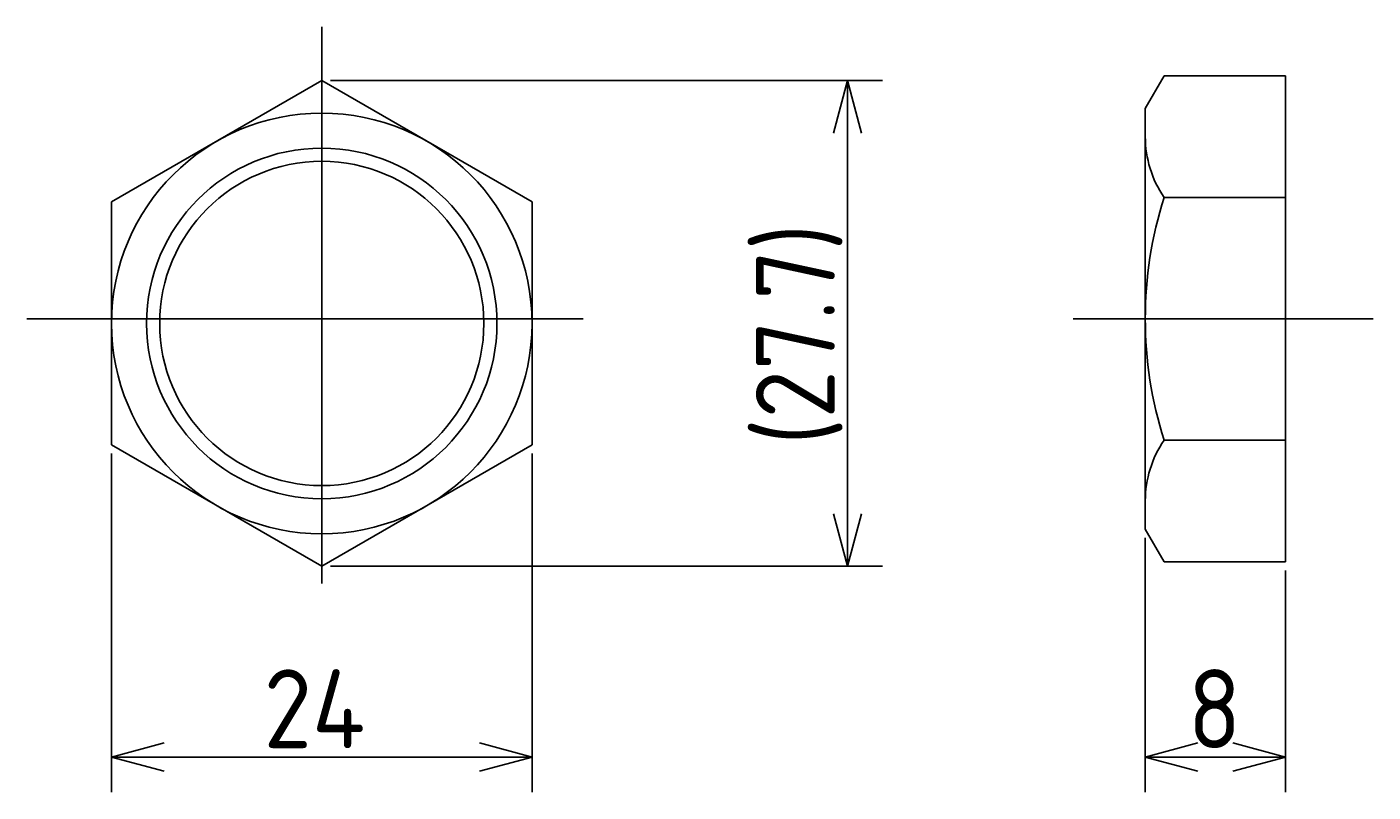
# Model space of a CAD drawing. Extents: x 43 to 372, y 128 to 196.
# Tile 1 of 3: x 43 to 120, y 148 to 192. Entities that reach past the tile are written whole.
import ezdxf

# ---------------------------------------------------------------- set-up
doc = ezdxf.new("R2010")
doc.units = 0
doc.linetypes.add('CENTER', pattern=[50.8, 31.75, -6.35, 6.35, -6.35])
doc.layers.get('0').update_dxf_attribs({"linetype": 'CONTINUOUS'})
doc.layers.get('DEFPOINTS').update_dxf_attribs({"linetype": 'CONTINUOUS'})
for name, color, linetype in [('図形', 7, 'CONTINUOUS'), ('図枠', 7, 'CONTINUOUS'), ('寸法_文字', 3, 'CONTINUOUS')]:
    doc.layers.add(name, color=color, linetype=linetype)
doc.layers.get('0').off()
doc.styles.add('DIMENSION', font='isocp.shx', dxfattribs={"bigfont": 'bigfont.shx'})
doc.dimstyles.get("Standard").update_dxf_attribs({"dimtxt": 0.18, "dimasz": 0.18, "dimexe": 0.18, "dimexo": 0.0625, "dimgap": 0.09, "dimtad": 0, "dimtih": 1, "dimtoh": 1, "dimzin": 0, "dimcen": 0.09, "dimazin": 3, "dimtfac": 1, "dimtofl": 0, "dimtmove": 0, "dimatfit": 3})

# ---------------------------------------------------------------- blocks, each defined once
blk = doc.blocks.new('_OPEN30')
at = {"color": 0, "linetype": 'BYBLOCK'}
for p, q in [((-1, 0.268), (0, 0)), ((0, 0), (-1, -0.268)), ((0, 0), (-1, 0))]:
    blk.add_line(p, q, dxfattribs=at)
blk = doc.blocks.new('*U29')
at = {"layer": '寸法_文字', "color": 3, "style": 'DIMENSION'}
blk.add_text('24', height=4.5, dxfattribs=at).set_placement((56.682, 150.5))
blk = doc.blocks.new('*D1')
at = {"layer": 'DEFPOINTS', "color": 0}
for p in [(48, 167.808), (72, 167.808), (72, 150)]:
    blk.add_point(p, dxfattribs=at)
at = {"layer": '寸法_文字', "color": 3}
for p, q in [((48, 167.308), (48, 148)), ((72, 167.308), (72, 148)), ((51, 150), (69, 150))]:
    blk.add_line(p, q, dxfattribs=at)
at = {"layer": '図枠'}
blk.add_blockref('*U29', (0, 0), dxfattribs=at)
at = {"layer": '寸法_文字', "color": 3, "xscale": 3, "yscale": 3, "zscale": 3, "rotation": 180}
blk.add_blockref('_OPEN30', (48, 150), dxfattribs=at)
at = {"layer": '寸法_文字', "color": 3, "xscale": 3, "yscale": 3, "zscale": 3}
blk.add_blockref('_OPEN30', (72, 150), dxfattribs=at)
blk = doc.blocks.new('*U30')
at = {"layer": '寸法_文字', "color": 3, "style": 'DIMENSION'}
blk.add_text('(27.7)', height=4.5, rotation=90, dxfattribs=at).set_placement((89.275, 167.8))
blk = doc.blocks.new('*D2')
at = {"layer": 'DEFPOINTS', "color": 0}
for p in [(60, 188.592), (60, 160.879), (90, 160.879)]:
    blk.add_point(p, dxfattribs=at)
at = {"layer": '寸法_文字', "color": 3}
for p, q in [((60.5, 188.592), (92, 188.592)), ((90, 185.592), (90, 163.879)), ((60.5, 160.879), (92, 160.879))]:
    blk.add_line(p, q, dxfattribs=at)
at = {"layer": '図枠'}
blk.add_blockref('*U30', (0, 0), dxfattribs=at)
at = {"layer": '寸法_文字', "color": 3, "xscale": 3, "yscale": 3, "zscale": 3}
for p, rotation in [((90, 188.592), 90), ((90, 160.879), 270)]:
    blk.add_blockref('_OPEN30', p, dxfattribs=dict(at, rotation=rotation))
blk = doc.blocks.new('*U31')
at = {"layer": '寸法_文字', "color": 3, "style": 'DIMENSION'}
blk.add_text('8', height=4.5, dxfattribs=at).set_placement((109.425, 150.5))
blk = doc.blocks.new('*D3')
at = {"layer": 'DEFPOINTS', "color": 0}
for p in [(107, 163), (115, 161.144), (115, 150)]:
    blk.add_point(p, dxfattribs=at)
at = {"layer": '寸法_文字', "color": 3}
for p, q in [((107, 162.5), (107, 148)), ((115, 160.644), (115, 148)), ((110, 150), (112, 150))]:
    blk.add_line(p, q, dxfattribs=at)
at = {"layer": '図枠'}
blk.add_blockref('*U31', (0, 0), dxfattribs=at)
at = {"layer": '寸法_文字', "color": 3, "xscale": 3, "yscale": 3, "zscale": 3, "rotation": 180}
blk.add_blockref('_OPEN30', (107, 150), dxfattribs=at)
at = {"layer": '寸法_文字', "color": 3, "xscale": 3, "yscale": 3, "zscale": 3}
blk.add_blockref('_OPEN30', (115, 150), dxfattribs=at)

msp = doc.modelspace()

# ---------------------------------------------------------------- linework, layer by layer
at = {"layer": '図形', "color": 3, "linetype": 'CENTER'}
for p, q in [((60, 191.651), (60, 158.349)), ((43.172, 175), (76.828, 175)), ((102.875, 175), (120, 175))]:
    msp.add_line(p, q, dxfattribs=at)
at = {"layer": '図形'}
for p, q in [((60, 188.592), (48, 181.664)), ((72, 181.664), (60, 188.592)), ((107, 187), (108.072, 188.856)), ((108.072, 188.856), (115, 188.856)), ((115, 161.144), (115, 188.856)), ((107, 163), (107, 187)), ((48, 181.664), (48, 167.808)), ((72, 167.808), (72, 181.664)), ((108.072, 181.928), (115, 181.928)), ((48, 167.808), (60, 160.879)), ((60, 160.879), (72, 167.808)), ((108.072, 168.072), (115, 168.072)), ((107, 163), (108.072, 161.144)), ((108.072, 161.144), (115, 161.144))]:
    msp.add_line(p, q, dxfattribs=at)
for radius in [12, 9.25]:
    msp.add_circle((60, 174.736), radius, dxfattribs=at)
at = {"layer": '図形', "color": 3}
msp.add_circle((60, 174.736), 10, dxfattribs=at)
at = {"layer": '図形'}
for centre, radius, start, end in [((113.134, 185.392), 6.134, 180, 214.38425), ((129.928, 175), 22.928, 162.41205, 197.58795), ((113.134, 164.608), 6.134, 145.61575, 180)]:
    msp.add_arc(centre, radius, start, end, dxfattribs=at)

# ---------------------------------------------------------------- dimensions: what is measured, and where the dimension line sits
at = {"layer": '寸法_文字'}
dim = msp.add_linear_dim(base=(90, 160.879), p1=(60, 188.592), p2=(60, 160.879), angle=90, text='(<>)', dimstyle='Standard', override={"dimdec": 1}, dxfattribs=at)
dim.commit()
dim.dimension.update_dxf_attribs({"geometry": '*D2', "text_midpoint": (90, 175), "dimtype": 128})
for base, p1, p2, picture, middle in [((72, 150), (48, 167.808), (72, 167.808), '*D1', (60, 150)), ((115, 150), (107, 163), (115, 161.144), '*D3', (111, 150))]:
    dim = msp.add_linear_dim(base=base, p1=p1, p2=p2, dimstyle='Standard', dxfattribs=at)
    dim.commit()
    dim.dimension.update_dxf_attribs({"geometry": picture, "text_midpoint": middle, "dimtype": 128})

doc.saveas('drawing.dxf')
